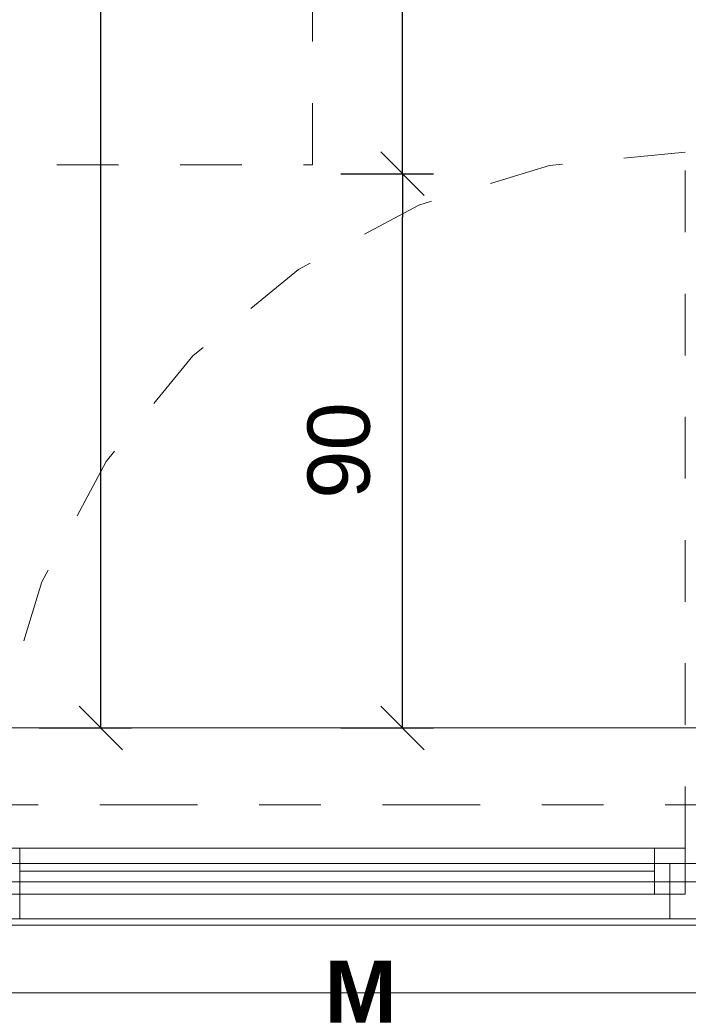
# Model space of a CAD drawing. Header units: metres. Extents: x -45.2 to 14.3, y -31.8 to 10.2.
# Tile 94 of 141: x -1.3 to -0.2, y -21.9 to -20.3. Entities that reach past the tile are written whole.
import ezdxf

# ---------------------------------------------------------------- set-up
doc = ezdxf.new("R2010")
doc.units = ezdxf.units.M
doc.header["$LTSCALE"] = 0.05
doc.linetypes.add('Achsen 01', pattern=[5.291531, 3.175, -1.058062, 0.352704, -0.705764])
doc.linetypes.add('gestrichelt - 01', pattern=[2, 1, -1])
doc.layers.get('0').update_dxf_attribs({"lineweight": 25})
for name, color, linetype, lineweight, true_color in [('013_Beton und Stahlbetonarbeiten-000 Brüstung', 7, 'Continuous', 9, 0xa6a6a6), ('014_Fassadenarbeiten-000 Aufsicht Betonfertigteile', 7, 'Continuous', 9, 0xc0c0c0), ('031_Metallbauarbeiten-330 Aufsicht Metallbauarbeiten', 7, 'Continuous', 9, 0xa6a6a6), ('032_Metallarbeiten-Fenster', 7, 'Continuous', 13, 0x444444), ('AV1-Achsen', 1, 'Achsen 01', 18, 0xff0000), ('AV1-Bewegungsfläche', 7, 'gestrichelt - 01', 9, 0xd9d9d9)]:
    doc.layers.add(name, color=color, linetype=linetype, lineweight=lineweight, true_color=true_color)
doc.layers.add('030_Sonnenschutzarbeiten-Motor', color=7, linetype='Continuous', lineweight=5)
doc.layers.add('AV1-Einrichtung Bemaßung', color=7, linetype='Continuous', lineweight=9)
doc.styles.add('Arial', font='arial.ttf')
doc.styles.add('Arial (bold)', font='arialbd.ttf')

msp = doc.modelspace()

# ---------------------------------------------------------------- linework, layer by layer
at = {"color": 0, "linetype": 'ByBlock', "lineweight": -2}
for p, q in [((-0.6537, -20.575), (-0.6537, -20.5043)), ((-0.6537, -20.575), (-0.6537, -20.6457)), ((-1.1434, -21.475), (-1.1434, -21.4043)), ((-0.6537, -21.475), (-0.6537, -21.4043))]:
    msp.add_line(p, q, dxfattribs=at)
at = {"color": 0, "linetype": 'Continuous', "lineweight": 15}
for p, q in [((-0.6184, -20.6104), (-0.6891, -20.5396)), ((-0.6891, -20.5396), (-0.6184, -20.6104)), ((-1.108, -21.5104), (-1.1787, -21.4396)), ((-0.6184, -21.5104), (-0.6891, -21.4396))]:
    msp.add_line(p, q, dxfattribs=at)
at = {"layer": '013_Beton und Stahlbetonarbeiten-000 Brüstung'}
msp.add_lwpolyline([(-0.125, -21.725), (-2.575, -21.725), (-2.575, -21.475), (-0.125, -21.475)], close=True, dxfattribs=at)
at = {"layer": '014_Fassadenarbeiten-000 Aufsicht Betonfertigteile'}
msp.add_lwpolyline([(-39.455, -21.905), (0.305, -21.905), (0.675, -22.275), (-39.825, -22.275)], close=True, dxfattribs=at)
at = {"layer": '031_Metallbauarbeiten-330 Aufsicht Metallbauarbeiten'}
msp.add_lwpolyline([(-2.7, -21.795), (-0.075, -21.795), (-0.075, -22.185), (-2.7, -22.185)], close=True, dxfattribs=at)
at = {"layer": '032_Metallarbeiten-Fenster', "color": 7, "linetype": 'gestrichelt - 01', "lineweight": 18}
msp.add_line((-0.195, -21.67), (-0.195, -20.54), dxfattribs=at)
at = {"layer": '032_Metallarbeiten-Fenster', "color": 7, "lineweight": 18}
msp.add_line((-0.245, -21.7075), (-1.275, -21.7075), dxfattribs=at)
at = {"layer": '032_Metallarbeiten-Fenster', "color": 7, "linetype": 'gestrichelt - 01', "lineweight": 18}
msp.add_lwpolyline([(-0.195, -20.54), (-0.4155, -20.5617), (-0.6274, -20.626), (-0.8228, -20.7304), (-0.994, -20.871), (-1.1346, -21.0422), (-1.239, -21.2376), (-1.3033, -21.4495), (-1.325, -21.67)], dxfattribs=at)
at = {"layer": '032_Metallarbeiten-Fenster', "color": 7, "lineweight": 18}
for points in [[(-1.275, -21.745), (-1.325, -21.745), (-1.325, -21.67), (-1.275, -21.67)], [(-0.245, -21.745), (-1.275, -21.745), (-1.275, -21.67), (-0.245, -21.67)], [(-0.195, -21.745), (-0.245, -21.745), (-0.245, -21.67), (-0.195, -21.67)], [(-0.22, -21.695), (-0.22, -21.785), (-2.48, -21.785), (-2.48, -21.695)], [(-1.275, -21.785), (-1.425, -21.785), (-1.425, -21.695), (-1.275, -21.695)], [(-0.135, -21.695), (-0.22, -21.695), (-0.22, -21.785), (-0.135, -21.785)]]:
    msp.add_lwpolyline(points, close=True, dxfattribs=at)
at = {"layer": 'AV1-Achsen'}
msp.add_line((-43.35, -21.6), (4.2, -21.6), dxfattribs=at)
at = {"layer": 'AV1-Bewegungsfläche', "color": 9, "true_color": 0xbbbbbb}
msp.add_lwpolyline([(-1.8146, -18.0896), (-1.8146, -20.5604), (-0.8, -20.5604), (-0.8, -18.0896)], close=True, dxfattribs=at)
at = {"layer": 'AV1-Einrichtung Bemaßung', "color": 0, "lineweight": -2}
for p, q in [((-0.6537, -20.5043), (-0.6537, -18.1457)), ((-1.1434, -21.4043), (-1.1434, -18.6957)), ((-0.7537, -20.575), (-0.6037, -20.575)), ((-0.7537, -20.575), (-0.6037, -20.575)), ((-0.6537, -21.4043), (-0.6537, -20.6457)), ((-1.2434, -21.475), (-1.0934, -21.475)), ((-0.7537, -21.475), (-0.6037, -21.475))]:
    msp.add_line(p, q, dxfattribs=at)
at = {"layer": 'Defpoints', "color": 0, "lineweight": 0}
msp.add_line((-0.6537, -20.575), (-0.6537, -20.575), dxfattribs=at)

# ---------------------------------------------------------------- texts
at = {"layer": '030_Sonnenschutzarbeiten-Motor', "color": 255, "insert": (-0.7803, -21.9535), "char_height": 0.1009, "attachment_point": 7, "style": 'Arial (bold)'}
msp.add_mtext('M', dxfattribs=at)
at = {"layer": 'AV1-Einrichtung Bemaßung', "color": 0, "insert": (-0.7056, -21.1029), "char_height": 0.10087, "attachment_point": 7, "rotation": 90, "style": 'Arial'}
msp.add_mtext('90', dxfattribs=at)

doc.saveas('drawing.dxf')
